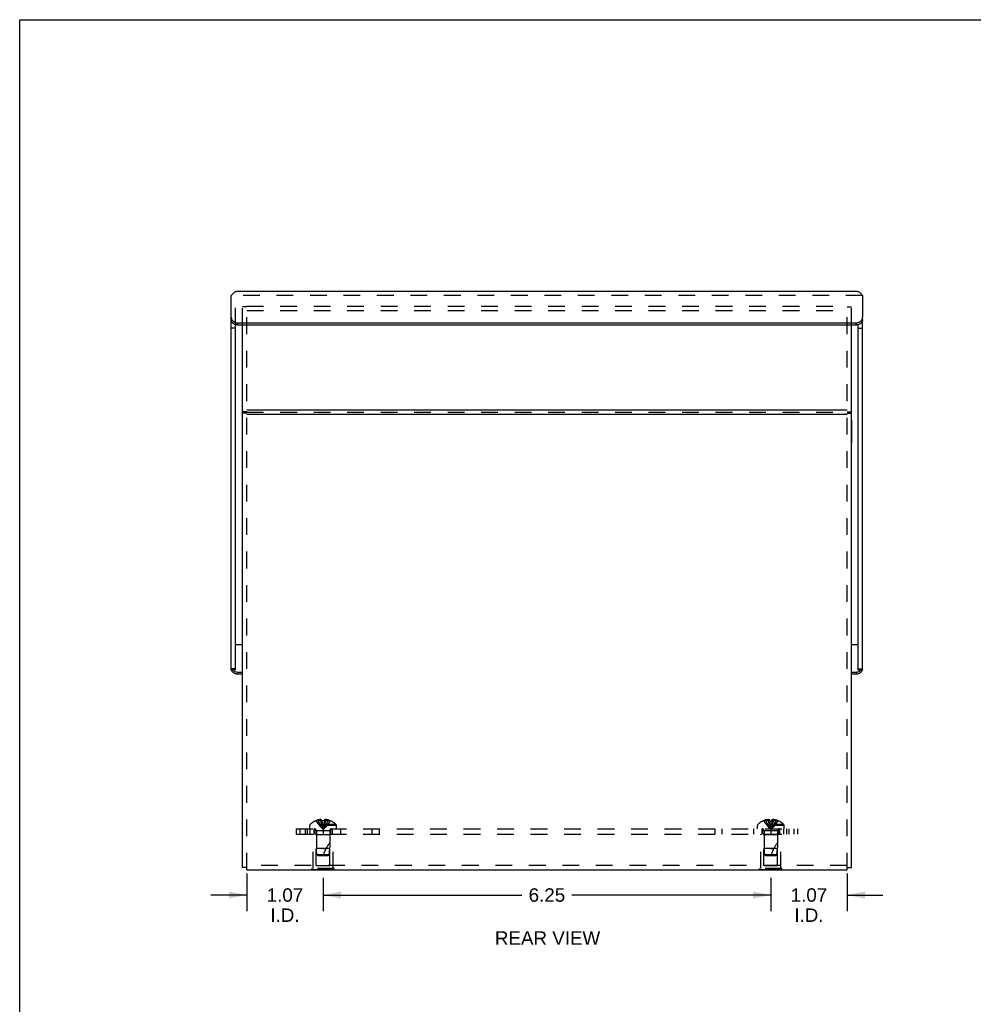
# Model space of a CAD drawing. Header units: inches. Extents: x 0 to 42.5, y 0 to 27.5.
# Tile 2 of 10: x 0 to 13.3, y 13.8 to 27.5. Entities that reach past the tile are written whole.
import ezdxf

# ---------------------------------------------------------------- set-up
doc = ezdxf.new("R2010")
doc.units = ezdxf.units.IN
doc.header["$LTSCALE"] = 2.3375
doc.header["$MEASUREMENT"] = 0
doc.linetypes.add('HIDDEN', pattern=[0.2, 0.1, -0.1])
doc.layers.get('0').update_dxf_attribs({"linetype": 'CONTINUOUS'})
for name, color, linetype in [('DEFAULT_2', 8, 'HIDDEN'), ('DIMENSIONS', 7, 'CONTINUOUS'), ('DOOR_ASSEMBLY', 7, 'CONTINUOUS')]:
    doc.layers.add(name, color=color, linetype=linetype)
doc.styles.get("Standard").update_dxf_attribs({"font": 'arial.ttf'})
doc.dimstyles.new('DIMSTYLE_1', dxfattribs={"dimtxt": 0.1875, "dimasz": 0.25, "dimexe": 0.09, "dimexo": 0.07, "dimgap": 0.0375, "dimtad": 0, "dimtih": 1, "dimtoh": 1, "dimzin": 4, "dimdsep": 46, "dimtxsty": 'Standard', "dimblk": '_FILLED', "dimblk1": '_FILLED', "dimblk2": '_FILLED', "dimcen": 0.09, "dimazin": 1, "dimtfac": 1, "dimtdec": 3, "dimtofl": 0, "dimtmove": 0, "dimatfit": 3, "dimldrblk": '_FILLED', "dimfxl": 0, "dimtolj": 1, "dimtzin": 4, "dimarcsym": 0})

# ---------------------------------------------------------------- blocks, each defined once
blk = doc.blocks.new('_FILLED')
at = {"color": 0, "linetype": 'ByBlock'}
blk.add_solid([(0, 0), (-1, 0.2), (-1, -0.2)], dxfattribs=at)
blk = doc.blocks.new('*D22')
at = {"layer": 'DIMENSIONS', "color": 2, "linetype": 'Continuous'}
for p, q in [((4.235, 15.515), (4.235, 15.051)), ((10.485, 15.515), (10.485, 15.051)), ((4.235, 15.276), (7.012, 15.276)), ((10.485, 15.276), (7.709, 15.276))]:
    blk.add_line(p, q, dxfattribs=at)
at = {"layer": 'DIMENSIONS', "color": 2, "linetype": 'Continuous', "xscale": 0.25, "yscale": 0.25, "zscale": 0.25, "rotation": 180}
blk.add_blockref('_FILLED', (4.235, 15.276), dxfattribs=at)
at = {"layer": 'DIMENSIONS', "color": 2, "linetype": 'Continuous', "xscale": 0.25, "yscale": 0.25, "zscale": 0.25}
blk.add_blockref('_FILLED', (10.485, 15.276), dxfattribs=at)
at = {"layer": 'DIMENSIONS', "color": 2, "linetype": 'Continuous', "insert": (7.36, 15.37), "char_height": 0.1875, "width": 0.50953, "attachment_point": 2, "line_spacing_factor": 0.9}
blk.add_mtext('6.25', dxfattribs=at)
blk = doc.blocks.new('*D24')
at = {"layer": 'DIMENSIONS', "color": 2, "linetype": 'Continuous'}
for p, q in [((11.55, 15.575), (11.55, 15.051)), ((10.485, 15.515), (10.485, 15.051)), ((10.485, 15.276), (9.985, 15.276)), ((11.55, 15.276), (12.05, 15.276))]:
    blk.add_line(p, q, dxfattribs=at)
at = {"layer": 'DIMENSIONS', "color": 2, "linetype": 'Continuous', "xscale": 0.25, "yscale": 0.25, "zscale": 0.25}
blk.add_blockref('_FILLED', (10.485, 15.276), dxfattribs=at)
at = {"layer": 'DIMENSIONS', "color": 2, "linetype": 'Continuous', "xscale": 0.25, "yscale": 0.25, "zscale": 0.25, "rotation": 180}
blk.add_blockref('_FILLED', (11.55, 15.276), dxfattribs=at)
at = {"layer": 'DIMENSIONS', "color": 2, "linetype": 'Continuous', "insert": (11.018, 15.37), "char_height": 0.1875, "width": 0.50953, "attachment_point": 2, "line_spacing_factor": 0.9}
blk.add_mtext('1.07\\PI.D.', dxfattribs=at)
blk = doc.blocks.new('*D25')
at = {"layer": 'DIMENSIONS', "color": 2, "linetype": 'Continuous'}
for p, q in [((3.17, 15.575), (3.17, 15.051)), ((4.235, 15.515), (4.235, 15.051)), ((3.17, 15.276), (2.67, 15.276)), ((4.235, 15.276), (4.735, 15.276))]:
    blk.add_line(p, q, dxfattribs=at)
at = {"layer": 'DIMENSIONS', "color": 2, "linetype": 'Continuous', "xscale": 0.25, "yscale": 0.25, "zscale": 0.25}
blk.add_blockref('_FILLED', (3.17, 15.276), dxfattribs=at)
at = {"layer": 'DIMENSIONS', "color": 2, "linetype": 'Continuous', "xscale": 0.25, "yscale": 0.25, "zscale": 0.25, "rotation": 180}
blk.add_blockref('_FILLED', (4.235, 15.276), dxfattribs=at)
at = {"layer": 'DIMENSIONS', "color": 2, "linetype": 'Continuous', "insert": (3.703, 15.37), "char_height": 0.1875, "width": 0.50953, "attachment_point": 2, "line_spacing_factor": 0.9}
blk.add_mtext('1.07\\PI.D.', dxfattribs=at)

msp = doc.modelspace()

# ---------------------------------------------------------------- linework, layer by layer
at = {"color": 7, "linetype": 'Continuous'}
for p, q in [((0, 0), (0, 27.5)), ((0, 27.5), (42.5, 27.5)), ((3.1702, 22.0241), (3.1102, 22.0241)), ((3.1702, 22.0041), (3.1102, 22.0041)), ((11.5502, 22.0241), (11.6102, 22.0241)), ((11.5502, 22.0041), (11.6102, 22.0041)), ((11.6142, 21.9021), (11.6102, 21.9021)), ((11.6142, 21.9021), (11.6142, 21.5901)), ((11.6142, 21.7461), (11.6102, 21.7461)), ((11.6142, 21.5901), (11.6102, 21.5901)), ((3.1702, 15.661), (3.1102, 15.661)), ((4.0792, 15.6259), (4.0792, 15.6299)), ((4.3912, 15.6259), (4.0792, 15.6259)), ((4.2352, 15.6259), (4.2352, 15.6299)), ((4.3912, 15.6259), (4.3912, 15.6299)), ((10.3292, 15.6259), (10.3292, 15.6299)), ((10.6412, 15.6259), (10.3292, 15.6259)), ((10.4852, 15.6259), (10.4852, 15.6299)), ((10.6412, 15.6259), (10.6412, 15.6299)), ((11.5502, 15.661), (11.6102, 15.661))]:
    msp.add_line(p, q, dxfattribs=at)
at = {"color": 3, "linetype": 'Continuous'}
for p, q in [((3.1102, 15.661), (3.1102, 23.2362)), ((11.6102, 15.661), (11.6102, 23.2362)), ((3.1702, 22.0496), (11.5502, 22.0496)), ((3.1702, 21.9896), (11.5502, 21.9896)), ((3.1702, 15.6299), (11.5502, 15.6299))]:
    msp.add_line(p, q, dxfattribs=at)
at = {"layer": 'DEFAULT_2', "color": 8, "linetype": 'HIDDEN'}
for p, q in [((3.1102, 23.2362), (3.1102, 23.4895)), ((3.1702, 23.4895), (3.1102, 23.4895)), ((3.1702, 15.6299), (3.1702, 23.5001)), ((3.1702, 23.5001), (11.5502, 23.5001)), ((3.1702, 23.4401), (11.5502, 23.4401)), ((11.5502, 15.6299), (11.5502, 23.5001)), ((11.5502, 23.4895), (11.6102, 23.4895)), ((11.6102, 23.2362), (11.6102, 23.4895)), ((3.1702, 22.0196), (11.5502, 22.0196)), ((4.0487, 16.2009), (4.0487, 16.2475)), ((4.4217, 16.2475), (4.0487, 16.2475)), ((4.4155, 16.262), (4.055, 16.262)), ((4.1357, 16.3143), (4.136, 16.3139)), ((4.1369, 16.3143), (4.136, 16.3139)), ((4.2197, 16.3143), (4.1369, 16.3143)), ((4.1667, 16.3143), (4.1667, 16.3243)), ((4.2003, 16.3143), (4.2003, 16.3292)), ((4.2197, 16.3143), (4.2197, 16.3243)), ((4.2197, 16.3143), (4.2219, 16.2918)), ((4.2197, 16.3143), (4.2198, 16.3139)), ((4.2219, 16.2921), (4.2242, 16.2703)), ((4.2242, 16.2706), (4.2267, 16.2494)), ((4.2267, 16.2496), (4.2294, 16.2291)), ((4.2507, 16.3143), (4.2486, 16.2918)), ((4.2507, 16.3243), (4.2507, 16.3143)), ((4.3335, 16.3143), (4.2507, 16.3143)), ((4.2507, 16.3139), (4.2507, 16.3143)), ((4.2701, 16.3143), (4.2701, 16.3292)), ((4.2995, 16.3253), (4.3037, 16.3243)), ((4.3037, 16.3143), (4.3037, 16.3243)), ((4.3335, 16.3143), (4.3345, 16.3139)), ((4.3347, 16.3143), (4.3345, 16.3139)), ((4.4217, 16.2009), (4.4217, 16.2475)), ((10.6717, 16.2475), (10.2987, 16.2475)), ((10.2987, 16.2009), (10.2987, 16.2475)), ((10.6655, 16.262), (10.305, 16.262)), ((10.3857, 16.3143), (10.386, 16.3139)), ((10.3869, 16.3143), (10.386, 16.3139)), ((10.4697, 16.3143), (10.3869, 16.3143)), ((10.4167, 16.3143), (10.4167, 16.3243)), ((10.4503, 16.3143), (10.4503, 16.3292)), ((10.4697, 16.3143), (10.4697, 16.3243)), ((10.4697, 16.3143), (10.4719, 16.2918)), ((10.4697, 16.3143), (10.4698, 16.3139)), ((10.4719, 16.2921), (10.4742, 16.2703)), ((10.4742, 16.2706), (10.4767, 16.2494)), ((10.4767, 16.2496), (10.4794, 16.2291)), ((10.5007, 16.3143), (10.4986, 16.2918)), ((10.5007, 16.3243), (10.5007, 16.3143)), ((10.5835, 16.3143), (10.5007, 16.3143)), ((10.5007, 16.3139), (10.5007, 16.3143)), ((10.5201, 16.3143), (10.5201, 16.3292)), ((10.5537, 16.3143), (10.5537, 16.3243)), ((10.5845, 16.3139), (10.5835, 16.3143)), ((10.5847, 16.3143), (10.5845, 16.3139)), ((10.6717, 16.2009), (10.6717, 16.2475)), ((3.8602, 16.2009), (3.8602, 16.1259)), ((3.8602, 16.2009), (10.8602, 16.2009)), ((3.8602, 16.1259), (10.8602, 16.1259)), ((3.9119, 16.2009), (3.9119, 16.1259)), ((3.9852, 16.2009), (3.9852, 16.1259)), ((4.0143, 16.2009), (4.0143, 16.1259)), ((4.0542, 16.1259), (4.0542, 16.2009)), ((4.0952, 15.6469), (4.0952, 16.1259)), ((4.1102, 16.1259), (4.1102, 16.2009)), ((4.1262, 16.1259), (4.1262, 16.2009)), ((4.1402, 16.1159), (4.1302, 16.1259)), ((4.3302, 16.1159), (4.1402, 16.1159)), ((4.1402, 15.6884), (4.1402, 16.1159)), ((4.1412, 16.1727), (4.1412, 15.9259)), ((4.3292, 16.1727), (4.1412, 16.1727)), ((4.2352, 16.2009), (4.2352, 16.1259)), ((4.3292, 16.1727), (4.3292, 15.9259)), ((4.3302, 16.1159), (4.3402, 16.1259)), ((4.3302, 15.6884), (4.3302, 16.1159)), ((4.3442, 16.1259), (4.3442, 16.2009)), ((4.3602, 16.2009), (4.3602, 16.1259)), ((4.3752, 15.6469), (4.3752, 16.1259)), ((4.4772, 16.2009), (4.4772, 16.1259)), ((4.9168, 16.2009), (4.9168, 16.1259)), ((5.018, 16.2009), (5.018, 16.1259)), ((9.7024, 16.2009), (9.7024, 16.1259)), ((9.8037, 16.2009), (9.8037, 16.1259)), ((10.2433, 16.2009), (10.2433, 16.1259)), ((10.3452, 15.6469), (10.3452, 16.1259)), ((10.3602, 16.2009), (10.3602, 16.1259)), ((10.3762, 16.1259), (10.3762, 16.2009)), ((10.3902, 16.1159), (10.3802, 16.1259)), ((10.5802, 16.1159), (10.3902, 16.1159)), ((10.3902, 15.6884), (10.3902, 16.1159)), ((10.5792, 16.1727), (10.3912, 16.1727)), ((10.3912, 16.1727), (10.3912, 15.9259)), ((10.4852, 16.2009), (10.4852, 16.1259)), ((10.5792, 16.1727), (10.5792, 15.9259)), ((10.5802, 16.1159), (10.5902, 16.1259)), ((10.5802, 15.6884), (10.5802, 16.1159)), ((10.5942, 16.1259), (10.5942, 16.2009)), ((10.6102, 16.1259), (10.6102, 16.2009)), ((10.6252, 15.6469), (10.6252, 16.1259)), ((10.6662, 16.1259), (10.6662, 16.2009)), ((10.7062, 16.2009), (10.7062, 16.1259)), ((10.7352, 16.2009), (10.7352, 16.1259)), ((10.8085, 16.2009), (10.8085, 16.1259)), ((10.8602, 16.2009), (10.8602, 16.1259)), ((4.1502, 15.8359), (4.1412, 15.9259)), ((4.2352, 15.9259), (4.1412, 15.9259)), ((4.1612, 15.8259), (4.1502, 15.8359)), ((4.3202, 15.8359), (4.1502, 15.8359)), ((4.1612, 15.8259), (4.3092, 15.8259)), ((4.3292, 15.9259), (4.2352, 15.9259)), ((4.2352, 15.9259), (4.2772, 15.9259)), ((4.3092, 15.8259), (4.3202, 15.8359)), ((4.3202, 15.8359), (4.3292, 15.9259)), ((10.4852, 15.9259), (10.3912, 15.9259)), ((10.4002, 15.8359), (10.3912, 15.9259)), ((10.5702, 15.8359), (10.4002, 15.8359)), ((10.4112, 15.8259), (10.4002, 15.8359)), ((10.4112, 15.8259), (10.5592, 15.8259)), ((10.4852, 15.9259), (10.5272, 15.9259)), ((10.5792, 15.9259), (10.4852, 15.9259)), ((10.5592, 15.8259), (10.5702, 15.8359)), ((10.5702, 15.8359), (10.5792, 15.9259)), ((11.5502, 15.6899), (3.1702, 15.6899)), ((4.1402, 15.6884), (4.3302, 15.6884)), ((10.3902, 15.6884), (10.5802, 15.6884)), ((4.3912, 15.6469), (4.0792, 15.6469)), ((4.0792, 15.6299), (4.0792, 15.6469)), ((4.2352, 15.6299), (4.2352, 15.6469)), ((4.3912, 15.6299), (4.3912, 15.6469)), ((10.6412, 15.6469), (10.3292, 15.6469)), ((10.3292, 15.6299), (10.3292, 15.6469)), ((10.4852, 15.6299), (10.4852, 15.6469)), ((10.6412, 15.6299), (10.6412, 15.6469))]:
    msp.add_line(p, q, dxfattribs=at)
for points in [[(4.136, 16.3139), (4.1497, 16.2918), (4.1645, 16.2703), (4.1805, 16.2494), (4.1976, 16.2291), (4.2158, 16.2094), (4.2352, 16.1903)], [(4.2003, 16.3292), (4.1961, 16.3289), (4.1919, 16.3286), (4.1877, 16.3281), (4.1835, 16.3275), (4.1793, 16.3269), (4.1751, 16.3261), (4.1709, 16.3253), (4.1667, 16.3243)], [(4.1667, 16.3143), (4.1762, 16.2921), (4.1864, 16.2706), (4.1974, 16.2496), (4.2092, 16.2292), (4.2218, 16.2095), (4.2352, 16.1903)], [(4.2073, 16.3281), (4.205, 16.3286), (4.2026, 16.329), (4.2003, 16.3292)], [(4.2003, 16.3143), (4.2051, 16.2921), (4.2104, 16.2706), (4.216, 16.2496), (4.222, 16.2292), (4.2284, 16.2095), (4.2352, 16.1903)], [(4.2073, 16.3281), (4.2097, 16.3276), (4.2122, 16.327), (4.2146, 16.3262), (4.2172, 16.3253), (4.2197, 16.3243)], [(4.2352, 16.3143), (4.2326, 16.3143), (4.23, 16.3142), (4.2275, 16.3142), (4.2249, 16.3141), (4.2223, 16.314), (4.2198, 16.3139)], [(4.2293, 16.2292), (4.2322, 16.2095), (4.2352, 16.1903)], [(4.2294, 16.2291), (4.2322, 16.2094), (4.2352, 16.1903)], [(4.2507, 16.3139), (4.2481, 16.314), (4.2456, 16.3141), (4.243, 16.3142), (4.2404, 16.3142), (4.2378, 16.3143), (4.2352, 16.3143)], [(4.2701, 16.3143), (4.2653, 16.2921), (4.2601, 16.2706), (4.2545, 16.2496), (4.2485, 16.2292), (4.242, 16.2095), (4.2352, 16.1903)], [(4.3037, 16.3143), (4.2943, 16.2921), (4.284, 16.2706), (4.273, 16.2496), (4.2612, 16.2292), (4.2486, 16.2095), (4.2352, 16.1903)], [(4.3345, 16.3139), (4.3208, 16.2918), (4.306, 16.2703), (4.29, 16.2494), (4.2729, 16.2291), (4.2546, 16.2094), (4.2352, 16.1903)], [(4.2486, 16.2921), (4.2462, 16.2703), (4.2438, 16.2494), (4.2411, 16.2291), (4.2382, 16.2094), (4.2352, 16.1903)], [(4.2463, 16.2706), (4.2438, 16.2496), (4.2411, 16.2292), (4.2383, 16.2095), (4.2352, 16.1903)], [(4.2701, 16.3292), (4.2678, 16.329), (4.2655, 16.3286), (4.2631, 16.3281), (4.2607, 16.3276), (4.2583, 16.327), (4.2558, 16.3262), (4.2533, 16.3253), (4.2507, 16.3243)], [(4.2995, 16.3253), (4.2953, 16.3261), (4.2911, 16.3269), (4.2869, 16.3275), (4.2827, 16.3281), (4.2785, 16.3286), (4.2743, 16.3289), (4.2701, 16.3292)], [(10.386, 16.3139), (10.3997, 16.2918), (10.4145, 16.2703), (10.4305, 16.2494), (10.4476, 16.2291), (10.4658, 16.2094), (10.4852, 16.1903)], [(10.4503, 16.3292), (10.4461, 16.3289), (10.4419, 16.3286), (10.4377, 16.3281), (10.4335, 16.3275), (10.4293, 16.3269), (10.4251, 16.3261), (10.4209, 16.3253), (10.4167, 16.3243)], [(10.4167, 16.3143), (10.4262, 16.2921), (10.4364, 16.2706), (10.4474, 16.2496), (10.4592, 16.2292), (10.4718, 16.2095), (10.4852, 16.1903)], [(10.4697, 16.3243), (10.4672, 16.3253), (10.4646, 16.3262), (10.4622, 16.327), (10.4597, 16.3276), (10.4573, 16.3281), (10.455, 16.3286), (10.4526, 16.329), (10.4503, 16.3292)], [(10.4503, 16.3143), (10.4551, 16.2921), (10.4604, 16.2706), (10.466, 16.2496), (10.472, 16.2292), (10.4784, 16.2095), (10.4852, 16.1903)], [(10.4698, 16.3139), (10.4723, 16.314), (10.4749, 16.3141), (10.4775, 16.3142), (10.48, 16.3142), (10.4826, 16.3143), (10.4852, 16.3143)], [(10.4793, 16.2292), (10.4822, 16.2095), (10.4852, 16.1903)], [(10.4794, 16.2291), (10.4822, 16.2094), (10.4852, 16.1903)], [(10.4852, 16.3143), (10.4878, 16.3143), (10.4904, 16.3142), (10.493, 16.3142), (10.4956, 16.3141), (10.4981, 16.314), (10.5007, 16.3139)], [(10.5201, 16.3143), (10.5153, 16.2921), (10.5101, 16.2706), (10.5045, 16.2496), (10.4985, 16.2292), (10.492, 16.2095), (10.4852, 16.1903)], [(10.5537, 16.3143), (10.5443, 16.2921), (10.534, 16.2706), (10.523, 16.2496), (10.5112, 16.2292), (10.4986, 16.2095), (10.4852, 16.1903)], [(10.5845, 16.3139), (10.5708, 16.2918), (10.556, 16.2703), (10.54, 16.2494), (10.5229, 16.2291), (10.5046, 16.2094), (10.4852, 16.1903)], [(10.4986, 16.2921), (10.4962, 16.2703), (10.4938, 16.2494), (10.4911, 16.2291), (10.4882, 16.2094), (10.4852, 16.1903)], [(10.4963, 16.2706), (10.4938, 16.2496), (10.4911, 16.2292), (10.4883, 16.2095), (10.4852, 16.1903)], [(10.5201, 16.3292), (10.5178, 16.329), (10.5155, 16.3286), (10.5131, 16.3281), (10.5107, 16.3276), (10.5083, 16.327), (10.5058, 16.3262), (10.5033, 16.3253), (10.5007, 16.3243)], [(10.5537, 16.3243), (10.5495, 16.3253), (10.5453, 16.3261), (10.5411, 16.3269), (10.5369, 16.3275), (10.5327, 16.3281), (10.5285, 16.3286), (10.5243, 16.3289), (10.5201, 16.3292)]]:
    msp.add_lwpolyline(points, dxfattribs=at)
for centre, radius, start, end in [((4.0687, 16.2475), 0.02, 133.5138, 180), ((4.2352, 16.0721), 0.2618, 112.36129, 133.5138), ((4.2352, 16.0721), 0.2614, 105.19411, 112.08938), ((4.2352, 16.0721), 0.2614, 67.91062, 74.80589), ((4.2352, 16.0721), 0.2618, 46.4862, 67.63871), ((4.4017, 16.2475), 0.02, 0, 46.4862), ((10.3187, 16.2475), 0.02, 133.5138, 180), ((10.4852, 16.0721), 0.2618, 112.36129, 133.5138), ((10.4852, 16.0721), 0.2614, 105.19411, 112.08938), ((10.4852, 16.0721), 0.2614, 67.91062, 74.80589), ((10.4852, 16.0721), 0.2618, 46.4862, 67.63871), ((10.6517, 16.2475), 0.02, 0, 46.4862), ((4.113, 16.1727), 0.0282, 0, 90), ((4.3574, 16.1727), 0.0282, 90, 180), ((10.363, 16.1727), 0.0282, 0, 90), ((10.6074, 16.1727), 0.0282, 90, 180), ((4.7805, 15.6557), 0.5712, 142.18624, 162.66464), ((11.0305, 15.6557), 0.5712, 142.18624, 162.66464)]:
    msp.add_arc(centre, radius, start, end, dxfattribs=at)
at = {"layer": 'DOOR_ASSEMBLY', "color": 3, "linetype": 'Continuous'}
for p, q in [((3.034, 23.7072), (11.6865, 23.7072)), ((2.954, 23.3441), (2.954, 23.6472)), ((11.7665, 23.6472), (11.7665, 23.3441)), ((2.954, 18.4229), (2.954, 23.3141)), ((3.044, 23.2662), (11.6765, 23.2662)), ((11.7665, 18.4229), (11.7665, 23.3141)), ((3.1102, 18.3599), (3.044, 18.3599)), ((11.6765, 18.3599), (11.6102, 18.3599)), ((11.7647, 18.4229), (11.7642, 18.4205))]:
    msp.add_line(p, q, dxfattribs=at)
at = {"layer": 'DOOR_ASSEMBLY', "color": 8, "linetype": 'HIDDEN'}
for p, q in [((11.7665, 23.6472), (2.954, 23.6472)), ((3.014, 23.2407), (3.014, 23.6172))]:
    msp.add_line(p, q, dxfattribs=at)
at = {"layer": 'DOOR_ASSEMBLY', "color": 7, "linetype": 'Continuous'}
for p, q in [((2.954, 23.3141), (2.954, 23.3441)), ((3.014, 18.4229), (3.014, 23.2407)), ((3.044, 23.2362), (3.044, 23.2662)), ((11.6765, 23.2362), (11.6765, 23.2662)), ((11.7065, 18.4229), (11.7065, 23.2407)), ((11.7665, 23.3141), (11.7665, 23.3441)), ((3.014, 23.1912), (2.954, 23.1912)), ((11.6765, 23.2362), (3.044, 23.2362)), ((11.7065, 23.1912), (11.7665, 23.1912)), ((3.1102, 18.771), (3.014, 18.771)), ((11.7065, 18.771), (11.6102, 18.771)), ((3.014, 18.4349), (2.954, 18.4349)), ((11.7065, 18.4349), (11.7665, 18.4349)), ((3.014, 18.4229), (2.954, 18.4229)), ((3.044, 18.3899), (3.044, 18.3599)), ((3.044, 18.3899), (3.1102, 18.3899)), ((11.6102, 18.3899), (11.6765, 18.3899)), ((11.6765, 18.3899), (11.6765, 18.3599)), ((11.7065, 18.4229), (11.7665, 18.4229))]:
    msp.add_line(p, q, dxfattribs=at)
at = {"layer": 'DOOR_ASSEMBLY', "color": 3, "linetype": 'Continuous'}
for points in [[(2.954, 23.6472), (2.9625, 23.6585), (2.9711, 23.6688), (2.9797, 23.6782), (2.9883, 23.6864), (2.9968, 23.6933), (3.0054, 23.6989), (3.014, 23.7031), (3.0225, 23.7059), (3.0311, 23.7071), (3.034, 23.7072)], [(11.6865, 23.7072), (11.6893, 23.7071), (11.6979, 23.7059), (11.7065, 23.7031), (11.715, 23.6989), (11.7236, 23.6933), (11.7322, 23.6864), (11.7408, 23.6782), (11.7493, 23.6688), (11.7579, 23.6585), (11.7665, 23.6472)], [(2.954, 23.3441), (2.9546, 23.3353), (2.9562, 23.3268)], [(2.9562, 23.3268), (2.959, 23.3184), (2.9629, 23.3103)], [(2.9629, 23.3103), (2.9678, 23.3027), (2.9736, 23.2955), (2.9803, 23.289), (2.9879, 23.2832), (2.9961, 23.2781), (3.0049, 23.2739), (3.0143, 23.2706), (3.024, 23.2681), (3.0338, 23.2667), (3.044, 23.2662)], [(11.6765, 23.2662), (11.6866, 23.2667), (11.6965, 23.2681), (11.7062, 23.2706), (11.7155, 23.2739), (11.7244, 23.2781), (11.7326, 23.2832), (11.7401, 23.289), (11.7468, 23.2955), (11.7527, 23.3027), (11.7576, 23.3103)], [(11.7576, 23.3103), (11.7614, 23.3184), (11.7642, 23.3268), (11.7659, 23.3353), (11.7665, 23.3441)], [(3.044, 18.3599), (3.0338, 18.3604), (3.024, 18.3619), (3.0143, 18.3643), (3.0049, 18.3676), (2.9961, 18.3719), (2.9879, 18.3769), (2.9803, 18.3828), (2.9736, 18.3893), (2.9678, 18.3964), (2.9629, 18.4041), (2.959, 18.4121), (2.9562, 18.4205), (2.9557, 18.4232)], [(11.7642, 18.4205), (11.7614, 18.4121), (11.7576, 18.4041), (11.7527, 18.3964), (11.7468, 18.3893), (11.7401, 18.3828), (11.7326, 18.3769), (11.7244, 18.3719), (11.7155, 18.3676), (11.7062, 18.3643), (11.6965, 18.3619), (11.6866, 18.3604), (11.6765, 18.3599)]]:
    msp.add_lwpolyline(points, dxfattribs=at)
at = {"layer": 'DOOR_ASSEMBLY', "color": 7, "linetype": 'Continuous'}
for points in [[(3.0143, 23.2406), (3.0049, 23.2439), (2.9961, 23.2481), (2.9879, 23.2532), (2.9803, 23.259), (2.9736, 23.2655), (2.9678, 23.2727), (2.9629, 23.2803), (2.959, 23.2884), (2.9562, 23.2968), (2.9546, 23.3053), (2.954, 23.3141)], [(3.044, 23.2362), (3.0338, 23.2367), (3.024, 23.2381), (3.0143, 23.2406)], [(11.7155, 23.2439), (11.7062, 23.2406), (11.6965, 23.2381), (11.6866, 23.2367), (11.6765, 23.2362)], [(11.7665, 23.3141), (11.7659, 23.3053), (11.7642, 23.2968), (11.7614, 23.2884), (11.7576, 23.2803), (11.7527, 23.2727), (11.7468, 23.2655), (11.7401, 23.259), (11.7326, 23.2532), (11.7244, 23.2481), (11.7155, 23.2439)], [(2.9707, 18.4229), (2.9736, 18.4193), (2.9803, 18.4128), (2.9879, 18.4069), (2.9961, 18.4019), (3.0049, 18.3976), (3.0143, 18.3943), (3.024, 18.3919), (3.0338, 18.3904), (3.044, 18.3899)], [(11.6765, 18.3899), (11.6866, 18.3904), (11.6965, 18.3919), (11.7062, 18.3943), (11.7155, 18.3976), (11.7244, 18.4019), (11.7326, 18.4069), (11.7401, 18.4128), (11.7468, 18.4193), (11.7498, 18.4229)]]:
    msp.add_lwpolyline(points, dxfattribs=at)

# ---------------------------------------------------------------- texts
at = {"layer": 'DIMENSIONS', "color": 2, "linetype": 'Continuous', "insert": (7.3691, 14.7689), "char_height": 0.1875, "width": 1.466543, "attachment_point": 2, "line_spacing_factor": 0.9}
msp.add_mtext('REAR VIEW', dxfattribs=at)

# ---------------------------------------------------------------- dimensions: what is measured, and where the dimension line sits
at = {"layer": 'DIMENSIONS', "color": 2, "linetype": 'Continuous'}
dim = msp.add_linear_dim(base=(4.2352273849, 15.2762691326), p1=(3.1702273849, 15.6449172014), p2=(4.2352273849, 15.5849172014), text='<>\\PI.D.', dimstyle='DIMSTYLE_1', dxfattribs=at)
dim.commit()
dim.dimension.update_dxf_attribs({"geometry": '*D25', "text_midpoint": (3.7027273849, 15.1356441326), "dimtype": 160})
dim = msp.add_linear_dim(base=(4.2352, 15.2763), p1=(10.4852, 15.5849), p2=(4.2352, 15.5849), angle=180, dimstyle='DIMSTYLE_1', dxfattribs=at)
dim.commit()
dim.dimension.update_dxf_attribs({"geometry": '*D22', "text_midpoint": (7.3596, 15.2752), "dimtype": 160})
dim = msp.add_linear_dim(base=(10.4852273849, 15.2762691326), p1=(11.5502273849, 15.6449172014), p2=(10.4852273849, 15.5849172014), angle=180, text='<>\\PI.D.', dimstyle='DIMSTYLE_1', dxfattribs=at)
dim.commit()
dim.dimension.update_dxf_attribs({"geometry": '*D24', "text_midpoint": (11.0177273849, 15.1356441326), "dimtype": 160})

doc.saveas('drawing.dxf')
